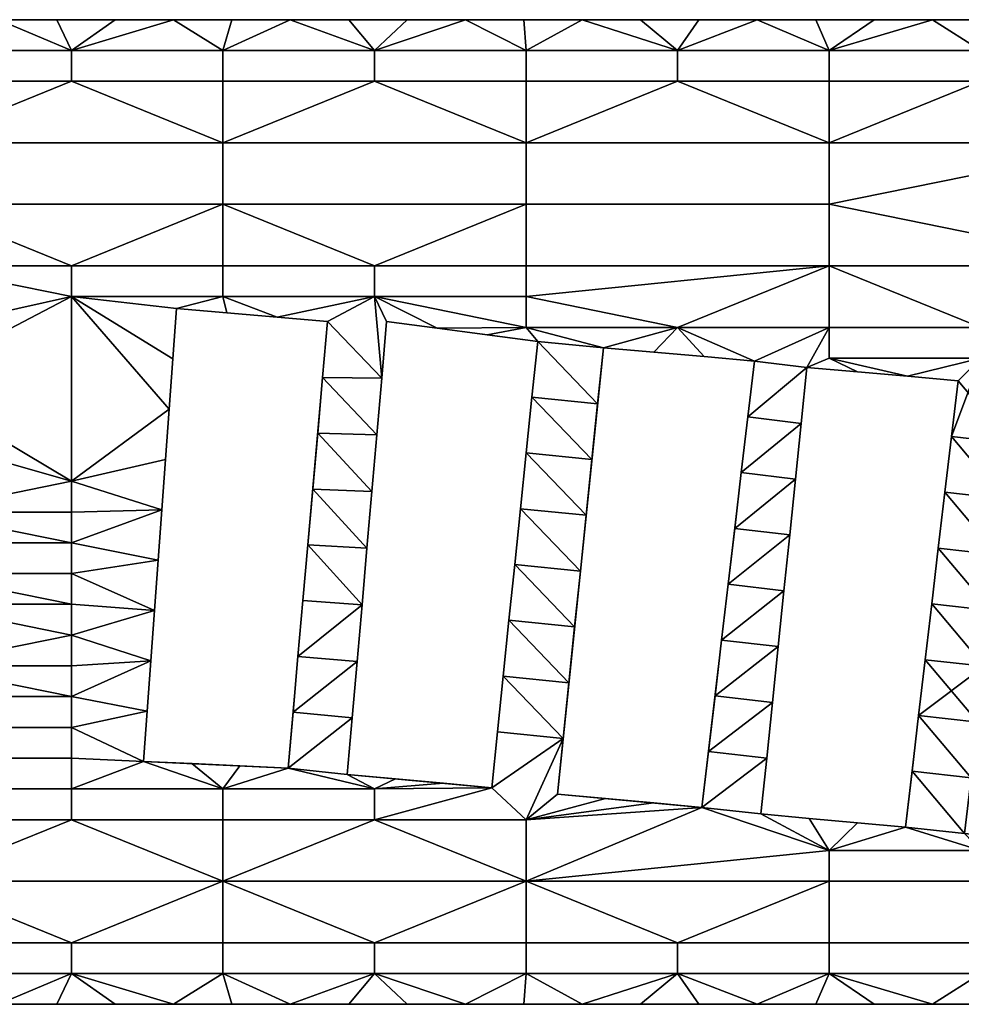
# Model space of a CAD drawing. Extents: x 0 to 1200, y 0 to 150.
# Tile 9 of 10: x 892 to 1036, y 0 to 150. Entities that reach past the tile are written whole.
import ezdxf

# ---------------------------------------------------------------- set-up
doc = ezdxf.new("R2010")
doc.units = 0
doc.header["$MEASUREMENT"] = 0
doc.layers.add('DEFAULT', color=7, linetype='Continuous')

msp = doc.modelspace()

# ---------------------------------------------------------------- linework, layer by layer
at = {"color": 7}
for p, q in [((0, 150), (1200, 150)), ((916, 106), (911, 37)), ((939, 104), (916, 106)), ((933, 36), (939, 104)), ((948, 104), (942, 35)), ((971, 101), (948, 104)), ((964, 33), (971, 101)), ((981, 100), (974, 32)), ((1004, 98), (981, 100)), ((996, 30), (1004, 98)), ((1012, 97), (1005, 29)), ((1035, 95), (1012, 97)), ((1027, 27), (1035, 95)), ((911, 37), (933, 36)), ((942, 35), (964, 33)), ((974, 32), (996, 30)), ((1005, 29), (1027, 27)), ((0, 0), (1200, 0))]:
    msp.add_line(p, q, dxfattribs=at)

# ---------------------------------------------------------------- meshes
at = {"layer": 'DEFAULT', "color": 7}
mesh = msp.add_polyface(dxfattribs=at)
corners = [(923.08, 131.25), (923.08, 121.88), (876.92, 121.88), (876.92, 131.25), (830.77, 121.88), (830.77, 131.25), (900, 112.5), (876.92, 112.5), (900, 145.31), (900, 140.62), (876.92, 140.62), (876.92, 145.31), (853.85, 140.62), (853.85, 145.31), (897.78, 150), (888.89, 150), (880, 150), (871.11, 150), (862.22, 150), (853.33, 150), (853, 111), (853.33, 150), (862.22, 150, 1.98), (862.22, 150), (871.11, 150, 1.98), (871.11, 150), (880, 150, 1.98), (880, 150), (888.89, 150, 1.98), (888.89, 150), (897.78, 150, 1.98), (897.78, 150), (906.67, 150, 1.98), (853.33, 150, 1.98), (923.08, 131.25, 1.98), (876.92, 131.25, 1.98), (876.92, 121.88, 1.98), (923.08, 121.88, 1.98), (830.77, 131.25, 1.98), (830.77, 121.88, 1.98), (876.92, 112.5, 1.98), (900, 112.5, 1.98), (900, 145.31, 1.98), (876.92, 145.31, 1.98), (876.92, 140.62, 1.98), (900, 140.62, 1.98), (853.85, 145.31, 1.98), (853.85, 140.62, 1.98), (897.78, 150, 1.98), (888.89, 150, 1.98), (880, 150, 1.98), (871.11, 150, 1.98), (862.22, 150, 1.98), (853.33, 150, 1.98), (853, 111, 1.98)]
mesh.append_faces([[corners[k] for k in face] for face in [(0, 1, 2, 3), (3, 2, 4, 5), (2, 6, 7), (1, 6, 2), (8, 9, 10, 11), (11, 10, 12, 13), (3, 12, 10), (5, 12, 3), (9, 3, 10), (3, 9, 0), (14, 8, 15), (15, 11, 16), (16, 11, 17), (17, 11, 18), (18, 13, 19), (2, 20, 4), (11, 15, 8), (13, 18, 11), (21, 22, 23), (23, 24, 25), (25, 26, 27), (27, 28, 29), (29, 30, 31), (32, 31, 30), (30, 29, 28), (28, 27, 26), (26, 25, 24), (24, 23, 22), (22, 21, 33), (34, 35, 36, 37), (35, 38, 39, 36), (36, 40, 41), (37, 36, 41), (42, 43, 44, 45), (43, 46, 47, 44), (35, 44, 47), (38, 35, 47), (45, 44, 35), (35, 34, 45), (48, 49, 42), (49, 50, 43), (50, 51, 43), (51, 52, 43), (52, 53, 46), (36, 39, 54), (43, 42, 49), (46, 43, 52)]], dxfattribs={"color": 7})
mesh = msp.add_polyface(dxfattribs=at)
corners = [(923.08, 112.5), (923.08, 107.81), (900, 107.81), (900, 112.5), (923.08, 121.88), (923.08, 145.31), (923.08, 140.62), (900, 140.62), (900, 145.31), (923.08, 131.25), (946.15, 112.5), (946.15, 107.81), (946.15, 140.62), (933.33, 150), (924.44, 150), (915.56, 150), (906.67, 150), (897.78, 150), (916, 106), (923.67, 105.33), (931.33, 104.67), (946.15, 145.31), (897.78, 150), (906.67, 150, 1.98), (906.67, 150), (915.56, 150, 1.98), (915.56, 150), (924.44, 150, 1.98), (924.44, 150), (933.33, 150, 1.98), (933.33, 150), (931.33, 104.67), (931.33, 104.67, 1.98), (923.67, 105.33), (916, 106, 1.98), (916, 106), (923.67, 105.33, 1.98), (939, 104, 1.98), (923.08, 112.5, 1.98), (900, 112.5, 1.98), (900, 107.81, 1.98), (923.08, 107.81, 1.98), (923.08, 121.88, 1.98), (923.08, 145.31, 1.98), (900, 145.31, 1.98), (900, 140.62, 1.98), (923.08, 140.62, 1.98), (923.08, 131.25, 1.98), (946.15, 112.5, 1.98), (946.15, 140.62, 1.98), (933.33, 150, 1.98), (924.44, 150, 1.98), (915.56, 150, 1.98), (906.67, 150, 1.98), (897.78, 150, 1.98), (915.44, 98.33, 1.98), (916, 106, 1.98), (923.67, 105.33, 1.98), (931.33, 104.67, 1.98), (946.15, 107.81, 1.98), (946.15, 145.31, 1.98)]
mesh.append_faces([[corners[k] for k in face] for face in [(0, 1, 2, 3), (3, 4, 0), (5, 6, 7, 8), (9, 7, 6), (10, 11, 1, 0), (4, 10, 0), (12, 9, 6), (13, 5, 14), (14, 5, 15), (15, 8, 16), (16, 8, 17), (18, 1, 19), (19, 1, 20), (1, 18, 2), (8, 15, 5), (11, 20, 1), (5, 13, 21), (22, 23, 24), (24, 25, 26), (26, 27, 28), (28, 29, 30), (29, 28, 27), (27, 26, 25), (25, 24, 23), (31, 32, 33), (33, 34, 35), (34, 33, 36), (36, 33, 32), (32, 31, 37), (38, 39, 40, 41), (39, 38, 42), (43, 44, 45, 46), (47, 46, 45), (42, 38, 48), (49, 46, 47), (50, 51, 43), (51, 52, 43), (52, 53, 44), (53, 54, 44), (55, 56, 40), (56, 57, 41), (57, 58, 41), (41, 40, 56), (44, 43, 52), (59, 41, 58), (43, 60, 50)]], dxfattribs={"color": 7})
mesh = msp.add_polyface(dxfattribs=at)
corners = [(969.23, 112.5), (969.23, 107.81), (946.15, 107.81), (946.15, 112.5), (969.23, 131.25), (969.23, 121.88), (923.08, 121.88), (923.08, 131.25), (946.15, 145.31), (946.15, 140.62), (923.08, 140.62), (923.08, 145.31), (969.23, 145.31), (969.23, 140.62), (977.78, 150), (968.89, 150), (960, 150), (951.11, 150), (942.22, 150), (933.33, 150), (948, 104), (955.67, 103), (931.33, 104.67), (939, 104), (969.23, 103.12), (933.33, 150), (942.22, 150, 1.98), (942.22, 150), (951.11, 150, 1.98), (951.11, 150), (960, 150, 1.98), (960, 150), (968.89, 150, 1.98), (968.89, 150), (977.78, 150, 1.98), (933.33, 150, 1.98), (939, 104), (939, 104, 1.98), (931.33, 104.67), (969.23, 112.5, 1.98), (946.15, 112.5, 1.98), (946.15, 107.81, 1.98), (969.23, 107.81, 1.98), (923.08, 112.5, 1.98), (923.08, 107.81, 1.98), (969.23, 131.25, 1.98), (923.08, 131.25, 1.98), (923.08, 121.88, 1.98), (969.23, 121.88, 1.98), (946.15, 145.31, 1.98), (923.08, 145.31, 1.98), (923.08, 140.62, 1.98), (946.15, 140.62, 1.98), (969.23, 145.31, 1.98), (969.23, 140.62, 1.98), (977.78, 150, 1.98), (968.89, 150, 1.98), (960, 150, 1.98), (951.11, 150, 1.98), (942.22, 150, 1.98), (933.33, 150, 1.98), (948, 104, 1.98), (955.67, 103, 1.98), (931.33, 104.67, 1.98), (939, 104, 1.98), (969.23, 103.12, 1.98)]
mesh.append_faces([[corners[k] for k in face] for face in [(0, 1, 2, 3), (4, 5, 6, 7), (3, 5, 0), (5, 3, 6), (8, 9, 10, 11), (12, 13, 9, 8), (4, 9, 13), (7, 9, 4), (14, 12, 15), (15, 12, 16), (16, 8, 17), (17, 8, 18), (18, 8, 19), (20, 2, 21), (22, 2, 23), (24, 2, 1), (8, 16, 12), (2, 24, 21), (25, 26, 27), (27, 28, 29), (29, 30, 31), (31, 32, 33), (34, 33, 32), (32, 31, 30), (30, 29, 28), (28, 27, 26), (26, 25, 35), (36, 37, 38), (39, 40, 41, 42), (40, 43, 44, 41), (45, 46, 47, 48), (40, 39, 48), (48, 47, 40), (49, 50, 51, 52), (53, 49, 52, 54), (45, 54, 52), (46, 45, 52), (55, 56, 53), (56, 57, 53), (57, 58, 49), (58, 59, 49), (59, 60, 49), (61, 62, 41), (63, 64, 41), (65, 42, 41), (49, 53, 57), (41, 62, 65)]], dxfattribs={"color": 7})
mesh = msp.add_polyface(dxfattribs=at)
corners = [(969.23, 107.81), (992.31, 103.12), (969.23, 103.12), (1015.38, 112.5), (969.23, 112.5), (1015.38, 131.25), (1015.38, 121.88), (969.23, 121.88), (969.23, 131.25), (992.31, 145.31), (992.31, 140.62), (969.23, 140.62), (969.23, 145.31), (1015.38, 145.31), (1015.38, 140.62), (1004.44, 150), (995.56, 150), (986.67, 150), (977.78, 150), (981, 100), (988.67, 99.33), (996.33, 98.67), (1004, 98), (1015.38, 103.12), (968.89, 150), (977.78, 150, 1.98), (977.78, 150), (986.67, 150, 1.98), (986.67, 150), (995.56, 150, 1.98), (995.56, 150), (1004.44, 150, 1.98), (1004.44, 150), (988.67, 99.33), (988.67, 99.33, 1.98), (981, 100), (981, 100, 1.98), (969.23, 107.81, 1.98), (969.23, 103.12, 1.98), (992.31, 103.12, 1.98), (1015.38, 112.5, 1.98), (969.23, 112.5, 1.98), (1015.38, 131.25, 1.98), (969.23, 131.25, 1.98), (969.23, 121.88, 1.98), (1015.38, 121.88, 1.98), (992.31, 145.31, 1.98), (969.23, 145.31, 1.98), (969.23, 140.62, 1.98), (992.31, 140.62, 1.98), (1015.38, 145.31, 1.98), (1015.38, 140.62, 1.98), (1004.44, 150, 1.98), (995.56, 150, 1.98), (986.67, 150, 1.98), (977.78, 150, 1.98), (981, 100, 1.98), (988.67, 99.33, 1.98), (996.33, 98.67, 1.98), (1004, 98, 1.98), (1015.38, 103.12, 1.98)]
mesh.append_faces([[corners[k] for k in face] for face in [(0, 1, 2), (3, 0, 4), (0, 3, 1), (5, 6, 7, 8), (6, 3, 4, 7), (9, 10, 11, 12), (13, 14, 10, 9), (10, 8, 11), (8, 10, 5), (15, 9, 16), (16, 9, 17), (17, 9, 18), (19, 1, 20), (20, 1, 21), (21, 1, 22), (1, 19, 2), (23, 22, 1), (12, 18, 9), (9, 15, 13), (24, 25, 26), (26, 27, 28), (28, 29, 30), (30, 31, 32), (31, 30, 29), (29, 28, 27), (27, 26, 25), (33, 34, 35), (35, 34, 36), (37, 38, 39), (40, 41, 37), (37, 39, 40), (42, 43, 44, 45), (45, 44, 41, 40), (46, 47, 48, 49), (50, 46, 49, 51), (49, 48, 43), (43, 42, 49), (52, 53, 46), (53, 54, 46), (54, 55, 46), (56, 57, 39), (57, 58, 39), (58, 59, 39), (39, 38, 56), (60, 39, 59), (47, 46, 55), (46, 50, 52)]], dxfattribs={"color": 7})
mesh = msp.add_polyface(dxfattribs=at)
corners = [(992.31, 103.12), (1015.38, 112.5), (1015.38, 103.12), (1015.38, 131.25), (992.31, 140.62), (1015.38, 140.62), (1038.46, 103.12), (1061.54, 112.5), (1038.46, 98.44), (1015.38, 98.44), (1061.54, 131.25), (1015.38, 121.88), (1038.46, 145.31), (1038.46, 140.62), (1015.38, 145.31), (1048.89, 150), (1040, 150), (1031.11, 150), (1022.22, 150), (1013.33, 150), (1004.44, 150), (1012, 97), (1061.54, 145.31), (1004, 98), (1004.44, 150), (1013.33, 150, 1.98), (1013.33, 150), (1022.22, 150, 1.98), (1022.22, 150), (1031.11, 150, 1.98), (1031.11, 150), (1040, 150, 1.98), (1040, 150), (1048.89, 150, 1.98), (1048.89, 150), (1004.44, 150, 1.98), (992.31, 103.12, 1.98), (1015.38, 103.12, 1.98), (1015.38, 112.5, 1.98), (1015.38, 131.25, 1.98), (1015.38, 140.62, 1.98), (992.31, 140.62, 1.98), (1038.46, 103.12, 1.98), (1061.54, 112.5, 1.98), (1015.38, 98.44, 1.98), (1038.46, 98.44, 1.98), (1061.54, 131.25, 1.98), (1015.38, 121.88, 1.98), (1038.46, 145.31, 1.98), (1015.38, 145.31, 1.98), (1038.46, 140.62, 1.98), (1048.89, 150, 1.98), (1040, 150, 1.98), (1031.11, 150, 1.98), (1022.22, 150, 1.98), (1013.33, 150, 1.98), (1004.44, 150, 1.98), (1012, 97, 1.98), (1004, 98, 1.98)]
mesh.append_faces([[corners[k] for k in face] for face in [(0, 1, 2), (3, 4, 5), (1, 6, 2), (7, 6, 1), (6, 8, 9, 2), (10, 11, 3), (11, 7, 1), (12, 13, 5, 14), (13, 3, 5), (3, 13, 10), (15, 12, 16), (16, 12, 17), (17, 14, 18), (18, 14, 19), (19, 14, 20), (9, 21, 2), (14, 17, 12), (12, 15, 22), (23, 2, 21), (24, 25, 26), (26, 27, 28), (28, 29, 30), (30, 31, 32), (32, 33, 34), (33, 32, 31), (31, 30, 29), (29, 28, 27), (27, 26, 25), (25, 24, 35), (36, 37, 38), (39, 40, 41), (38, 37, 42), (43, 38, 42), (42, 37, 44, 45), (46, 39, 47), (47, 38, 43), (48, 49, 40, 50), (50, 40, 39), (39, 46, 50), (51, 52, 48), (52, 53, 48), (53, 54, 49), (54, 55, 49), (55, 56, 49), (44, 37, 57), (49, 48, 53), (58, 57, 37)]], dxfattribs={"color": 7})
mesh = msp.add_polyface(dxfattribs=at)
corners = [(1107.69, 112.5), (1107.69, 103.12), (1061.54, 103.12), (1061.54, 112.5), (1038.46, 103.12), (1061.54, 98.44), (1038.46, 98.44), (1084.62, 93.75), (1107.69, 121.88), (1015.38, 121.88), (1061.54, 131.25), (1107.69, 131.25), (1084.62, 145.31), (1084.62, 140.62), (1061.54, 140.62), (1061.54, 145.31), (1038.46, 140.62), (1038.46, 145.31), (1093.33, 150), (1084.44, 150), (1075.56, 150), (1066.67, 150), (1057.78, 150), (1048.89, 150), (1048.89, 150), (1057.78, 150, 1.98), (1057.78, 150), (1066.67, 150, 1.98), (1066.67, 150), (1075.56, 150, 1.98), (1075.56, 150), (1084.44, 150, 1.98), (1084.44, 150), (1093.33, 150, 1.98), (1093.33, 150), (1048.89, 150, 1.98), (1107.69, 112.5, 1.98), (1061.54, 112.5, 1.98), (1061.54, 103.12, 1.98), (1107.69, 103.12, 1.98), (1038.46, 103.12, 1.98), (1038.46, 98.44, 1.98), (1061.54, 98.44, 1.98), (1084.62, 93.75, 1.98), (1107.69, 121.88, 1.98), (1061.54, 131.25, 1.98), (1015.38, 121.88, 1.98), (1084.62, 145.31, 1.98), (1061.54, 145.31, 1.98), (1061.54, 140.62, 1.98), (1084.62, 140.62, 1.98), (1038.46, 145.31, 1.98), (1038.46, 140.62, 1.98), (1107.69, 131.25, 1.98), (1093.33, 150, 1.98), (1084.44, 150, 1.98), (1075.56, 150, 1.98), (1066.67, 150, 1.98), (1057.78, 150, 1.98), (1048.89, 150, 1.98)]
mesh.append_faces([[corners[k] for k in face] for face in [(0, 1, 2, 3), (4, 3, 2), (2, 5, 6, 4), (1, 5, 2), (5, 1, 7), (8, 3, 9, 10), (8, 10, 11), (3, 8, 0), (12, 13, 14, 15), (15, 14, 16, 17), (10, 16, 14), (13, 10, 14), (10, 13, 11), (18, 12, 19), (19, 12, 20), (20, 15, 21), (21, 15, 22), (22, 15, 23), (15, 20, 12), (24, 25, 26), (26, 27, 28), (28, 29, 30), (30, 31, 32), (32, 33, 34), (33, 32, 31), (31, 30, 29), (29, 28, 27), (27, 26, 25), (25, 24, 35), (36, 37, 38, 39), (40, 38, 37), (38, 40, 41, 42), (39, 38, 42), (42, 43, 39), (44, 45, 46, 37), (47, 48, 49, 50), (48, 51, 52, 49), (45, 49, 52), (50, 49, 45), (45, 53, 50), (54, 55, 47), (55, 56, 47), (56, 57, 48), (57, 58, 48), (58, 59, 48), (48, 47, 56), (51, 48, 59)]], dxfattribs={"color": 7})
mesh = msp.add_polyface(dxfattribs=at)
corners = [(876.92, 75), (900, 79.69), (900, 75), (876, 110), (876.92, 112.5), (875.44, 102.33), (900, 107.81), (874.89, 94.67), (874.33, 87), (873.78, 79.33), (873.22, 71.67), (853, 111), (876.92, 121.88), (860.67, 110.67), (868.33, 110.33), (900, 112.5), (853, 111), (852.56, 103.33, 1.98), (852.56, 103.33), (852.11, 95.67, 1.98), (853, 111, 1.98), (876, 110), (876, 110, 1.98), (868.33, 110.33), (868.33, 110.33, 1.98), (860.67, 110.67), (860.67, 110.67, 1.98), (853, 111), (853, 111, 1.98), (873.22, 71.67), (873.22, 71.67, 1.98), (873.78, 79.33), (873.78, 79.33, 1.98), (874.33, 87), (874.33, 87, 1.98), (874.89, 94.67), (874.89, 94.67, 1.98), (875.44, 102.33), (875.44, 102.33, 1.98), (876, 110), (876, 110, 1.98), (876.92, 75, 1.98), (900, 75, 1.98), (900, 79.69, 1.98), (853, 111, 1.98), (860.67, 110.67, 1.98), (876.92, 121.88, 1.98), (868.33, 110.33, 1.98), (876.92, 112.5, 1.98), (876, 110, 1.98), (875.44, 102.33, 1.98), (874.89, 94.67, 1.98), (900, 107.81, 1.98), (874.33, 87, 1.98), (873.78, 79.33, 1.98), (873.22, 71.67, 1.98), (900, 112.5, 1.98)]
mesh.append_faces([[corners[k] for k in face] for face in [(0, 1, 2), (3, 4, 5), (5, 6, 7), (7, 1, 8), (8, 0, 9), (9, 0, 10), (11, 12, 13), (13, 4, 14), (14, 4, 3), (0, 8, 1), (6, 4, 15), (4, 13, 12), (4, 6, 5), (6, 1, 7), (16, 17, 18), (19, 18, 17), (17, 16, 20), (21, 22, 23), (23, 24, 25), (25, 26, 27), (27, 26, 28), (26, 25, 24), (24, 23, 22), (29, 30, 31), (31, 32, 33), (33, 34, 35), (35, 36, 37), (37, 38, 39), (39, 38, 40), (38, 37, 36), (36, 35, 34), (34, 33, 32), (32, 31, 30), (41, 42, 43), (44, 45, 46), (45, 47, 48), (47, 49, 48), (49, 50, 48), (50, 51, 52), (51, 53, 43), (53, 54, 41), (54, 55, 41), (41, 43, 53), (52, 56, 48), (48, 46, 45), (48, 50, 52), (52, 51, 43)]], dxfattribs={"color": 7})
mesh = msp.add_polyface(dxfattribs=at)
corners = [(944.25, 60.88), (936, 70), (945, 69.5), (939, 104), (947.25, 95.38), (938.25, 95.5), (946.5, 86.75), (937.5, 87), (945.75, 78.12), (936.75, 78.5), (913.22, 67.67), (900, 70.31), (913.78, 75.33), (900, 79.69), (914.33, 83), (914.89, 90.67), (900, 107.81), (915.44, 98.33), (916, 106), (900, 65.62), (900, 75), (916, 106), (915.44, 98.33, 1.98), (915.44, 98.33), (914.89, 90.67, 1.98), (914.89, 90.67), (914.33, 83), (914.33, 83, 1.98), (913.78, 75.33), (913.22, 67.67, 1.98), (913.22, 67.67), (913.78, 75.33, 1.98), (916, 106, 1.98), (935.25, 61.5), (936, 70, 1.98), (936, 70), (936.75, 78.5, 1.98), (936.75, 78.5), (937.5, 87, 1.98), (937.5, 87), (938.25, 95.5, 1.98), (938.25, 95.5), (939, 104, 1.98), (939, 104), (944.25, 60.88, 1.98), (945, 69.5, 1.98), (936, 70, 1.98), (913.22, 67.67, 1.98), (913.78, 75.33, 1.98), (900, 70.31, 1.98), (914.33, 83, 1.98), (900, 79.69, 1.98), (914.89, 90.67, 1.98), (915.44, 98.33, 1.98), (900, 107.81, 1.98), (939, 104, 1.98), (938.25, 95.5, 1.98), (947.25, 95.38, 1.98), (937.5, 87, 1.98), (946.5, 86.75, 1.98), (936.75, 78.5, 1.98), (945.75, 78.12, 1.98), (900, 65.62, 1.98), (900, 75, 1.98)]
mesh.append_faces([[corners[k] for k in face] for face in [(0, 1, 2), (3, 4, 5), (5, 6, 7), (7, 8, 9), (9, 2, 1), (10, 11, 12), (12, 13, 14), (14, 13, 15), (15, 16, 17), (17, 16, 18), (11, 10, 19), (13, 12, 20), (11, 20, 12), (13, 16, 15), (21, 22, 23), (23, 24, 25), (25, 24, 26), (26, 27, 28), (28, 29, 30), (29, 28, 31), (31, 28, 27), (27, 26, 24), (24, 23, 22), (22, 21, 32), (33, 34, 35), (35, 36, 37), (37, 38, 39), (39, 40, 41), (41, 42, 43), (42, 41, 40), (40, 39, 38), (38, 37, 36), (36, 35, 34), (44, 45, 46), (47, 48, 49), (48, 50, 51), (50, 52, 51), (52, 53, 54), (55, 56, 57), (56, 58, 59), (58, 60, 61), (60, 46, 45), (49, 62, 47), (51, 63, 48), (49, 48, 63), (51, 52, 54)]], dxfattribs={"color": 7})
mesh = msp.add_polyface(dxfattribs=at)
corners = [(977.5, 66), (968.38, 75.5), (978.38, 74.5), (971, 101), (980.12, 91.5), (970.12, 92.5), (979.25, 83), (969.25, 84), (967.5, 67), (955.67, 103), (969.23, 103.12), (963.33, 102), (945, 69.5), (936.75, 78.5), (945.75, 78.12), (937.5, 87), (946.5, 86.75), (938.25, 95.5), (947.25, 95.38), (946.15, 107.81), (948, 104), (981, 100), (939, 104), (948, 104), (948, 104, 1.98), (947.25, 95.38), (947.25, 95.38, 1.98), (946.5, 86.75), (945.75, 78.12, 1.98), (945.75, 78.12), (945, 69.5, 1.98), (945, 69.5), (946.5, 86.75, 1.98), (971, 101), (971, 101, 1.98), (963.33, 102), (963.33, 102, 1.98), (955.67, 103), (955.67, 103, 1.98), (948, 104), (948, 104, 1.98), (967.5, 67), (968.38, 75.5, 1.98), (968.38, 75.5), (969.25, 84, 1.98), (969.25, 84), (970.12, 92.5, 1.98), (970.12, 92.5), (971, 101, 1.98), (971, 101), (967.5, 67, 1.98), (945, 69.5, 1.98), (945.75, 78.12, 1.98), (936.75, 78.5, 1.98), (946.5, 86.75, 1.98), (937.5, 87, 1.98), (947.25, 95.38, 1.98), (938.25, 95.5, 1.98), (948, 104, 1.98), (946.15, 107.81, 1.98), (955.67, 103, 1.98), (963.33, 102, 1.98), (969.23, 103.12, 1.98), (971, 101, 1.98), (970.12, 92.5, 1.98), (980.12, 91.5, 1.98), (969.25, 84, 1.98), (979.25, 83, 1.98), (968.38, 75.5, 1.98), (978.38, 74.5, 1.98), (967.5, 67, 1.98), (977.5, 66, 1.98), (981, 100, 1.98), (939, 104, 1.98)]
mesh.append_faces([[corners[k] for k in face] for face in [(0, 1, 2), (3, 4, 5), (5, 6, 7), (7, 2, 1), (1, 0, 8), (9, 10, 11), (11, 10, 3), (12, 13, 14), (14, 15, 16), (16, 17, 18), (18, 19, 20), (3, 10, 21), (18, 22, 19), (23, 24, 25), (25, 26, 27), (27, 28, 29), (29, 30, 31), (30, 29, 28), (28, 27, 32), (32, 27, 26), (26, 25, 24), (33, 34, 35), (35, 36, 37), (37, 38, 39), (39, 38, 40), (38, 37, 36), (36, 35, 34), (41, 42, 43), (43, 44, 45), (45, 46, 47), (47, 48, 49), (48, 47, 46), (46, 45, 44), (44, 43, 42), (42, 41, 50), (51, 52, 53), (52, 54, 55), (54, 56, 57), (56, 58, 59), (60, 61, 62), (61, 63, 62), (63, 64, 65), (64, 66, 67), (66, 68, 69), (68, 70, 71), (63, 72, 62), (56, 59, 73)]], dxfattribs={"color": 7})
mesh = msp.add_polyface(dxfattribs=at)
corners = [(1009.38, 71.5), (1001, 72.5), (1010.25, 80), (1002, 81), (1011.12, 88.5), (1003, 89.5), (1012, 97), (1004, 98), (1000, 64), (978.38, 74.5), (969.25, 84), (979.25, 83), (970.12, 92.5), (980.12, 91.5), (971, 101), (981, 100), (1011.12, 88.5), (1011.12, 88.5, 1.98), (1010.25, 80), (1010.25, 80, 1.98), (1009.38, 71.5), (1009.38, 71.5, 1.98), (1008.5, 63), (981, 100), (981, 100, 1.98), (980.12, 91.5), (980.12, 91.5, 1.98), (979.25, 83), (979.25, 83, 1.98), (978.38, 74.5), (978.38, 74.5, 1.98), (977.5, 66), (977.5, 66, 1.98), (1004, 98), (1004, 98, 1.98), (996.33, 98.67), (996.33, 98.67, 1.98), (988.67, 99.33), (988.67, 99.33, 1.98), (1000, 64), (1001, 72.5, 1.98), (1001, 72.5), (1002, 81, 1.98), (1002, 81), (1003, 89.5, 1.98), (1003, 89.5), (1004, 98, 1.98), (1004, 98), (1000, 64, 1.98), (1009.38, 71.5, 1.98), (1010.25, 80, 1.98), (1001, 72.5, 1.98), (1011.12, 88.5, 1.98), (1002, 81, 1.98), (1012, 97, 1.98), (1003, 89.5, 1.98), (977.5, 66, 1.98), (978.38, 74.5, 1.98), (968.38, 75.5, 1.98), (979.25, 83, 1.98), (969.25, 84, 1.98), (980.12, 91.5, 1.98), (970.12, 92.5, 1.98), (981, 100, 1.98), (971, 101, 1.98), (1004, 98, 1.98), (1000, 64, 1.98)]
mesh.append_faces([[corners[k] for k in face] for face in [(0, 1, 2), (2, 3, 4), (4, 5, 6), (7, 6, 5), (5, 4, 3), (3, 2, 1), (1, 0, 8), (9, 10, 11), (11, 12, 13), (13, 14, 15), (16, 17, 18), (18, 19, 20), (20, 21, 22), (21, 20, 19), (19, 18, 17), (23, 24, 25), (25, 26, 27), (27, 28, 29), (29, 30, 31), (32, 31, 30), (30, 29, 28), (28, 27, 26), (26, 25, 24), (33, 34, 35), (35, 36, 37), (38, 37, 36), (36, 35, 34), (39, 40, 41), (41, 42, 43), (43, 44, 45), (45, 46, 47), (46, 45, 44), (44, 43, 42), (42, 41, 40), (40, 39, 48), (49, 50, 51), (50, 52, 53), (52, 54, 55), (56, 57, 58), (57, 59, 60), (59, 61, 62), (61, 63, 64), (65, 55, 54), (55, 53, 52), (53, 51, 50), (51, 66, 49)]], dxfattribs={"color": 7})
mesh = msp.add_polyface(dxfattribs=at)
corners = [(1044, 94), (1038.46, 98.44), (1051.67, 93), (1041, 68.5), (1033, 78), (1042, 77), (1034, 86.5), (1043, 85.5), (1035, 95), (1032, 69.5), (1012, 97), (1015.38, 98.44), (1019.67, 96.33), (1027.33, 95.67), (1012, 97), (1011.12, 88.5, 1.98), (1011.12, 88.5), (1012, 97, 1.98), (1035, 95), (1027.33, 95.67, 1.98), (1027.33, 95.67), (1019.67, 96.33), (1019.67, 96.33, 1.98), (1012, 97), (1012, 97, 1.98), (1035, 95, 1.98), (1031, 61), (1032, 69.5, 1.98), (1032, 69.5), (1033, 78, 1.98), (1033, 78), (1034, 86.5, 1.98), (1034, 86.5), (1035, 95, 1.98), (1035, 95), (1044, 94), (1044, 94, 1.98), (1043, 85.5), (1043, 85.5, 1.98), (1042, 77), (1042, 77, 1.98), (1041, 68.5), (1041, 68.5, 1.98), (1051.67, 93), (1051.67, 93, 1.98), (1044, 94), (1044, 94, 1.98), (1012, 97, 1.98), (1019.67, 96.33, 1.98), (1015.38, 98.44, 1.98), (1027.33, 95.67, 1.98), (1035, 95, 1.98), (1038.46, 98.44, 1.98), (1034, 86.5, 1.98), (1033, 78, 1.98), (1042, 77, 1.98), (1032, 69.5, 1.98), (1041, 68.5, 1.98), (1043, 85.5, 1.98), (1044, 94, 1.98), (1051.67, 93, 1.98)]
mesh.append_faces([[corners[k] for k in face] for face in [(0, 1, 2), (3, 4, 5), (5, 6, 7), (7, 1, 0), (8, 7, 6), (6, 5, 4), (4, 3, 9), (10, 11, 12), (12, 11, 13), (13, 1, 8), (1, 13, 11), (7, 8, 1), (14, 15, 16), (15, 14, 17), (18, 19, 20), (20, 19, 21), (21, 22, 23), (23, 22, 24), (22, 21, 19), (19, 18, 25), (26, 27, 28), (28, 29, 30), (30, 31, 32), (32, 33, 34), (33, 32, 31), (31, 30, 29), (29, 28, 27), (35, 36, 37), (37, 38, 39), (39, 40, 41), (42, 41, 40), (40, 39, 38), (38, 37, 36), (43, 44, 45), (45, 44, 46), (47, 48, 49), (48, 50, 49), (50, 51, 52), (51, 53, 52), (53, 54, 55), (54, 56, 57), (57, 55, 54), (55, 58, 53), (58, 59, 52), (59, 60, 52), (52, 49, 50), (52, 53, 58)]], dxfattribs={"color": 7})
mesh = msp.add_polyface(dxfattribs=at)
corners = [(876.92, 51.56), (900, 56.25), (900, 51.56), (900, 46.88), (900, 42.19), (876.92, 42.19), (876.92, 46.88), (900, 70.31), (900, 65.62), (876.92, 65.62), (876.92, 70.31), (876.92, 60.94), (900, 60.94), (873.22, 71.67), (872.67, 64), (872.11, 56.33), (871.56, 48.67), (871, 41), (876.92, 75), (900, 75), (871.56, 48.67), (871.56, 48.67, 1.98), (872.11, 56.33), (872.11, 56.33, 1.98), (872.67, 64), (872.67, 64, 1.98), (873.22, 71.67), (873.22, 71.67, 1.98), (871, 41, 1.98), (876.92, 51.56, 1.98), (900, 51.56, 1.98), (900, 56.25, 1.98), (900, 46.88, 1.98), (876.92, 46.88, 1.98), (876.92, 42.19, 1.98), (900, 42.19, 1.98), (900, 70.31, 1.98), (876.92, 70.31, 1.98), (876.92, 65.62, 1.98), (900, 65.62, 1.98), (900, 60.94, 1.98), (876.92, 60.94, 1.98), (873.22, 71.67, 1.98), (872.67, 64, 1.98), (872.11, 56.33, 1.98), (871.56, 48.67, 1.98), (871, 41, 1.98), (876.92, 75, 1.98), (900, 75, 1.98)]
mesh.append_faces([[corners[k] for k in face] for face in [(0, 1, 2), (3, 4, 5, 6), (7, 8, 9, 10), (1, 11, 12), (13, 9, 14), (14, 11, 15), (15, 0, 16), (16, 6, 17), (2, 3, 0), (0, 11, 1), (6, 0, 3), (10, 18, 7), (9, 13, 10), (8, 12, 9), (11, 9, 12), (19, 7, 18), (18, 10, 13), (9, 11, 14), (11, 0, 15), (0, 6, 16), (20, 21, 22), (22, 23, 24), (24, 25, 26), (27, 26, 25), (25, 24, 23), (23, 22, 21), (21, 20, 28), (29, 30, 31), (32, 33, 34, 35), (36, 37, 38, 39), (31, 40, 41), (42, 43, 38), (43, 44, 41), (44, 45, 29), (45, 46, 33), (30, 29, 32), (29, 31, 41), (33, 32, 29), (37, 36, 47), (38, 37, 42), (39, 38, 40), (41, 40, 38), (48, 47, 36), (47, 42, 37), (38, 43, 41), (41, 44, 29), (29, 45, 33)]], dxfattribs={"color": 7})
mesh = msp.add_polyface(dxfattribs=at)
corners = [(1005, 29), (996, 30), (1005.88, 37.5), (997, 38.5), (1006.75, 46), (998, 47), (1007.62, 54.5), (999, 55.5), (1008.5, 63), (1000, 64), (1009.38, 71.5), (981.33, 31.33), (969.23, 28.12), (974, 32), (1008.5, 63), (1007.62, 54.5, 1.98), (1007.62, 54.5), (1006.75, 46, 1.98), (1006.75, 46), (1005.88, 37.5, 1.98), (1005.88, 37.5), (1005, 29, 1.98), (1005, 29), (1008.5, 63, 1.98), (1009.38, 71.5, 1.98), (977.5, 66), (976.62, 57.5, 1.98), (976.62, 57.5), (975.75, 49, 1.98), (975.75, 49), (974.88, 40.5, 1.98), (974.88, 40.5), (977.5, 66, 1.98), (996, 30), (996, 30, 1.98), (997, 38.5), (997, 38.5, 1.98), (998, 47), (999, 55.5, 1.98), (999, 55.5), (1000, 64, 1.98), (1000, 64), (998, 47, 1.98), (974, 32), (981.33, 31.33, 1.98), (981.33, 31.33), (988.67, 30.67, 1.98), (988.67, 30.67), (974, 32, 1.98), (1005, 29, 1.98), (1005.88, 37.5, 1.98), (996, 30, 1.98), (1006.75, 46, 1.98), (997, 38.5, 1.98), (1007.62, 54.5, 1.98), (998, 47, 1.98), (1008.5, 63, 1.98), (999, 55.5, 1.98), (1009.38, 71.5, 1.98), (1000, 64, 1.98), (981.33, 31.33, 1.98), (974, 32, 1.98), (969.23, 28.12, 1.98)]
mesh.append_faces([[corners[k] for k in face] for face in [(0, 1, 2), (2, 3, 4), (4, 5, 6), (6, 7, 8), (8, 9, 10), (11, 12, 13), (9, 8, 7), (7, 6, 5), (5, 4, 3), (3, 2, 1), (14, 15, 16), (16, 17, 18), (18, 19, 20), (20, 21, 22), (21, 20, 19), (19, 18, 17), (17, 16, 15), (15, 14, 23), (23, 14, 24), (25, 26, 27), (27, 28, 29), (29, 30, 31), (30, 29, 28), (28, 27, 26), (26, 25, 32), (33, 34, 35), (35, 36, 37), (37, 38, 39), (39, 40, 41), (40, 39, 38), (38, 37, 42), (42, 37, 36), (36, 35, 34), (43, 44, 45), (45, 46, 47), (48, 44, 43), (46, 45, 44), (49, 50, 51), (50, 52, 53), (52, 54, 55), (54, 56, 57), (56, 58, 59), (59, 57, 56), (57, 55, 54), (55, 53, 52), (53, 51, 50), (60, 61, 62)]], dxfattribs={"color": 7})
mesh = msp.add_polyface(dxfattribs=at)
corners = [(935.25, 61.5), (944.25, 60.88), (934.5, 53), (943.5, 52.25), (933.75, 44.5), (942.75, 43.62), (933, 36), (911, 37), (900, 42.19), (911.56, 44.67), (900, 46.88), (912.11, 52.33), (900, 56.25), (912.67, 60), (900, 65.62), (913.22, 67.67), (900, 51.56), (900, 37.5), (900, 60.94), (913.22, 67.67), (912.67, 60, 1.98), (912.67, 60), (912.11, 52.33, 1.98), (912.11, 52.33), (911.56, 44.67), (911.56, 44.67, 1.98), (911, 37), (911, 37, 1.98), (913.22, 67.67, 1.98), (933, 36), (933.75, 44.5, 1.98), (933.75, 44.5), (934.5, 53, 1.98), (934.5, 53), (935.25, 61.5, 1.98), (935.25, 61.5), (936, 70, 1.98), (933, 36, 1.98), (911, 37), (918.33, 36.67, 1.98), (918.33, 36.67), (925.67, 36.33, 1.98), (925.67, 36.33), (933, 36, 1.98), (933, 36), (911, 37, 1.98), (911, 37, 1.98), (911.56, 44.67, 1.98), (900, 42.19, 1.98), (912.11, 52.33, 1.98), (900, 46.88, 1.98), (912.67, 60, 1.98), (900, 56.25, 1.98), (913.22, 67.67, 1.98), (900, 65.62, 1.98), (934.5, 53, 1.98), (933.75, 44.5, 1.98), (943.5, 52.25, 1.98), (933, 36, 1.98), (942.75, 43.62, 1.98), (900, 37.5, 1.98), (900, 32.81, 1.98), (900, 51.56, 1.98), (900, 60.94, 1.98)]
mesh.append_faces([[corners[k] for k in face] for face in [(0, 1, 2), (2, 3, 4), (4, 5, 6), (7, 8, 9), (9, 10, 11), (11, 12, 13), (13, 14, 15), (12, 11, 16), (10, 9, 8), (8, 7, 17), (18, 13, 12), (10, 16, 11), (13, 18, 14), (19, 20, 21), (21, 22, 23), (23, 22, 24), (24, 25, 26), (26, 25, 27), (25, 24, 22), (22, 21, 20), (20, 19, 28), (29, 30, 31), (31, 32, 33), (33, 34, 35), (36, 35, 34), (34, 33, 32), (32, 31, 30), (30, 29, 37), (38, 39, 40), (40, 41, 42), (42, 43, 44), (45, 39, 38), (43, 42, 41), (41, 40, 39), (46, 47, 48), (47, 49, 50), (49, 51, 52), (51, 53, 54), (55, 56, 57), (56, 58, 59), (60, 61, 46), (52, 62, 49), (50, 48, 47), (48, 60, 46), (63, 52, 51), (50, 49, 62), (51, 54, 63)]], dxfattribs={"color": 7})
mesh = msp.add_polyface(dxfattribs=at)
corners = [(974.88, 40.5), (965.75, 50), (975.75, 49), (966.62, 58.5), (976.62, 57.5), (967.5, 67), (977.5, 66), (964.88, 41.5), (964, 33), (942, 35), (933, 36), (942.75, 43.62), (933.75, 44.5), (943.5, 52.25), (934.5, 53), (944.25, 60.88), (936, 70), (935.25, 61.5), (946.15, 32.81), (974.88, 40.5), (974, 32, 1.98), (974, 32), (974.88, 40.5, 1.98), (945, 69.5), (944.25, 60.88, 1.98), (944.25, 60.88), (943.5, 52.25, 1.98), (943.5, 52.25), (942.75, 43.62, 1.98), (942.75, 43.62), (942, 35, 1.98), (942, 35), (945, 69.5, 1.98), (964, 33), (964, 33, 1.98), (964.88, 41.5), (964.88, 41.5, 1.98), (965.75, 50), (965.75, 50, 1.98), (966.62, 58.5), (967.5, 67, 1.98), (967.5, 67), (966.62, 58.5, 1.98), (942, 35), (949.33, 34.33, 1.98), (949.33, 34.33), (942, 35, 1.98), (956.67, 33.67, 1.98), (974.88, 40.5, 1.98), (975.75, 49, 1.98), (965.75, 50, 1.98), (976.62, 57.5, 1.98), (966.62, 58.5, 1.98), (977.5, 66, 1.98), (967.5, 67, 1.98), (942, 35, 1.98), (942.75, 43.62, 1.98), (933, 36, 1.98), (943.5, 52.25, 1.98), (933.75, 44.5, 1.98), (944.25, 60.88, 1.98), (934.5, 53, 1.98), (964.88, 41.5, 1.98), (964, 33, 1.98), (949.33, 34.33, 1.98), (946.15, 32.81, 1.98), (936, 70, 1.98), (935.25, 61.5, 1.98)]
mesh.append_faces([[corners[k] for k in face] for face in [(0, 1, 2), (2, 3, 4), (4, 5, 6), (5, 4, 3), (3, 2, 1), (1, 0, 7), (7, 0, 8), (9, 10, 11), (11, 12, 13), (13, 14, 15), (16, 15, 17), (18, 10, 9), (19, 20, 21), (20, 19, 22), (23, 24, 25), (25, 26, 27), (27, 28, 29), (29, 30, 31), (30, 29, 28), (28, 27, 26), (26, 25, 24), (24, 23, 32), (33, 34, 35), (35, 36, 37), (37, 38, 39), (39, 40, 41), (40, 39, 42), (42, 39, 38), (38, 37, 36), (36, 35, 34), (43, 44, 45), (46, 44, 43), (47, 45, 44), (48, 49, 50), (49, 51, 52), (51, 53, 54), (55, 56, 57), (56, 58, 59), (58, 60, 61), (54, 52, 51), (52, 50, 49), (50, 62, 48), (62, 63, 48), (64, 55, 65), (66, 67, 60), (67, 61, 60), (55, 57, 65)]], dxfattribs={"color": 7})
mesh = msp.add_polyface(dxfattribs=at)
corners = [(1036, 26), (1028, 35.5), (1037, 34.5), (1029, 44), (1038, 43), (1039, 51.5), (1031, 61), (1040, 60), (1032, 69.5), (1041, 68.5), (1019.67, 27.67), (1015.38, 23.44), (1012.33, 28.33), (1030, 52.5), (1027, 27), (1027, 27), (1027, 27, 1.98), (1028, 35.5), (1028, 35.5, 1.98), (1029, 44), (1030, 52.5, 1.98), (1030, 52.5), (1031, 61, 1.98), (1031, 61), (1032, 69.5, 1.98), (1029, 44, 1.98), (1012.33, 28.33), (1019.67, 27.67, 1.98), (1019.67, 27.67), (1027, 27, 1.98), (1027, 27), (1012.33, 28.33, 1.98), (1041, 68.5), (1041, 68.5, 1.98), (1040, 60), (1040, 60, 1.98), (1039, 51.5), (1039, 51.5, 1.98), (1038, 43), (1037, 34.5, 1.98), (1037, 34.5), (1036, 26, 1.98), (1036, 26), (1038, 43, 1.98), (1032, 69.5, 1.98), (1031, 61, 1.98), (1040, 60, 1.98), (1030, 52.5, 1.98), (1039, 51.5, 1.98), (1029, 44, 1.98), (1038, 43, 1.98), (1028, 35.5, 1.98), (1037, 34.5, 1.98), (1027, 27, 1.98), (1036, 26, 1.98), (1019.67, 27.67, 1.98), (1015.38, 23.44, 1.98), (1012.33, 28.33, 1.98), (1005, 29, 1.98), (1041, 68.5, 1.98)]
mesh.append_faces([[corners[k] for k in face] for face in [(0, 1, 2), (2, 3, 4), (4, 3, 5), (5, 6, 7), (7, 8, 9), (10, 11, 12), (8, 7, 6), (6, 5, 13), (13, 5, 3), (3, 2, 1), (1, 0, 14), (15, 16, 17), (17, 18, 19), (19, 20, 21), (21, 22, 23), (24, 23, 22), (22, 21, 20), (20, 19, 25), (25, 19, 18), (18, 17, 16), (26, 27, 28), (28, 29, 30), (29, 28, 27), (27, 26, 31), (32, 33, 34), (34, 35, 36), (36, 37, 38), (38, 39, 40), (40, 41, 42), (41, 40, 39), (39, 38, 43), (43, 38, 37), (37, 36, 35), (35, 34, 33), (44, 45, 46), (45, 47, 48), (47, 49, 50), (49, 51, 52), (51, 53, 54), (53, 55, 56), (55, 57, 56), (57, 58, 56), (54, 52, 51), (52, 50, 49), (50, 48, 47), (48, 46, 45), (46, 59, 44)]], dxfattribs={"color": 7})
mesh = msp.add_polyface(dxfattribs=at)
corners = [(876.92, 18.75), (900, 9.38), (876.92, 9.38), (923.08, 18.75), (853.85, 9.38), (900, 4.69), (876.92, 4.69), (900, 37.5), (900, 32.81), (876.92, 32.81), (876.92, 37.5), (900, 28.12), (876.92, 28.12), (853.85, 37.5), (900, 42.19), (876.92, 42.19), (862.22, 0), (871.11, 0), (880, 0), (888.89, 0), (897.78, 0), (906.67, 0), (871, 41), (863.67, 41.33), (876.92, 46.88), (906.67, 0), (897.78, 0, 1.98), (897.78, 0), (888.89, 0), (888.89, 0, 1.98), (880, 0), (880, 0, 1.98), (871.11, 0), (871.11, 0, 1.98), (862.22, 0), (871, 41), (871, 41, 1.98), (871.56, 48.67), (863.67, 41.33), (871, 41, 1.98), (871, 41), (876.92, 18.75, 1.98), (876.92, 9.38, 1.98), (900, 9.38, 1.98), (923.08, 18.75, 1.98), (853.85, 9.38, 1.98), (876.92, 4.69, 1.98), (900, 4.69, 1.98), (900, 37.5, 1.98), (876.92, 37.5, 1.98), (876.92, 32.81, 1.98), (900, 32.81, 1.98), (876.92, 28.12, 1.98), (900, 28.12, 1.98), (853.85, 37.5, 1.98), (900, 42.19, 1.98), (876.92, 42.19, 1.98), (862.22, 0, 1.98), (871.11, 0, 1.98), (880, 0, 1.98), (888.89, 0, 1.98), (897.78, 0, 1.98), (871, 41, 1.98), (863.67, 41.33, 1.98), (876.92, 46.88, 1.98)]
mesh.append_faces([[corners[k] for k in face] for face in [(0, 1, 2), (3, 1, 0), (4, 0, 2), (1, 5, 6, 2), (7, 8, 9, 10), (8, 11, 12, 9), (9, 13, 10), (11, 0, 12), (0, 11, 3), (14, 7, 10, 15), (16, 6, 17), (17, 6, 18), (18, 6, 19), (19, 5, 20), (20, 5, 21), (22, 10, 23), (5, 19, 6), (15, 22, 24), (10, 22, 15), (25, 26, 27), (27, 26, 28), (28, 29, 30), (30, 31, 32), (32, 33, 34), (33, 32, 31), (31, 30, 29), (29, 28, 26), (35, 36, 37), (38, 39, 40), (41, 42, 43), (44, 41, 43), (45, 42, 41), (43, 42, 46, 47), (48, 49, 50, 51), (51, 50, 52, 53), (50, 49, 54), (53, 52, 41), (41, 44, 53), (55, 56, 49, 48), (57, 58, 46), (58, 59, 46), (59, 60, 46), (60, 61, 47), (62, 63, 49), (47, 46, 60), (56, 64, 62), (49, 56, 62)]], dxfattribs={"color": 7})
mesh = msp.add_polyface(dxfattribs=at)
corners = [(946.15, 9.38), (969.23, 18.75), (969.23, 9.38), (923.08, 18.75), (969.23, 4.69), (946.15, 4.69), (946.15, 28.12), (969.23, 28.12), (933.33, 0), (942.22, 0), (951.11, 0), (960, 0), (968.89, 0), (977.78, 0), (974, 32), (974.88, 40.5), (964, 33), (946.15, 32.81), (956.67, 33.67), (949.33, 34.33), (942, 35), (977.78, 0), (968.89, 0, 1.98), (968.89, 0), (960, 0, 1.98), (960, 0), (951.11, 0), (951.11, 0, 1.98), (942.22, 0), (942.22, 0, 1.98), (933.33, 0), (949.33, 34.33), (956.67, 33.67, 1.98), (956.67, 33.67), (964, 33), (964, 33, 1.98), (946.15, 9.38, 1.98), (969.23, 9.38, 1.98), (969.23, 18.75, 1.98), (923.08, 18.75, 1.98), (946.15, 4.69, 1.98), (969.23, 4.69, 1.98), (969.23, 28.12, 1.98), (946.15, 28.12, 1.98), (933.33, 0, 1.98), (942.22, 0, 1.98), (951.11, 0, 1.98), (960, 0, 1.98), (968.89, 0, 1.98), (977.78, 0, 1.98), (974, 32, 1.98), (974.88, 40.5, 1.98), (964, 33, 1.98), (956.67, 33.67, 1.98), (946.15, 32.81, 1.98), (949.33, 34.33, 1.98)]
mesh.append_faces([[corners[k] for k in face] for face in [(0, 1, 2), (1, 0, 3), (2, 4, 5, 0), (1, 6, 7), (3, 6, 1), (8, 5, 9), (9, 5, 10), (10, 5, 11), (11, 4, 12), (12, 4, 13), (14, 7, 15), (16, 17, 18), (18, 17, 19), (19, 17, 20), (4, 11, 5), (17, 16, 6), (6, 16, 7), (7, 16, 15), (21, 22, 23), (23, 24, 25), (25, 24, 26), (26, 27, 28), (28, 29, 30), (29, 28, 27), (27, 26, 24), (24, 23, 22), (31, 32, 33), (33, 32, 34), (34, 32, 35), (36, 37, 38), (38, 39, 36), (37, 36, 40, 41), (38, 42, 43), (39, 38, 43), (44, 45, 40), (45, 46, 40), (46, 47, 40), (47, 48, 41), (48, 49, 41), (50, 51, 42), (52, 53, 54), (53, 55, 54), (41, 40, 47), (54, 43, 52), (43, 42, 52), (42, 51, 52)]], dxfattribs={"color": 7})
mesh = msp.add_polyface(dxfattribs=at)
corners = [(900, 9.38), (923.08, 18.75), (923.08, 9.38), (923.08, 4.69), (900, 4.69), (923.08, 32.81), (923.08, 28.12), (900, 28.12), (900, 32.81), (946.15, 9.38), (946.15, 4.69), (946.15, 32.81), (946.15, 28.12), (906.67, 0), (915.56, 0), (924.44, 0), (933.33, 0), (933, 36), (925.67, 36.33), (918.33, 36.67), (911, 37), (900, 37.5), (933.33, 0), (924.44, 0, 1.98), (924.44, 0), (915.56, 0, 1.98), (915.56, 0), (906.67, 0, 1.98), (906.67, 0), (897.78, 0, 1.98), (933.33, 0, 1.98), (942.22, 0, 1.98), (900, 9.38, 1.98), (923.08, 9.38, 1.98), (923.08, 18.75, 1.98), (900, 4.69, 1.98), (923.08, 4.69, 1.98), (923.08, 32.81, 1.98), (900, 32.81, 1.98), (900, 28.12, 1.98), (923.08, 28.12, 1.98), (946.15, 9.38, 1.98), (946.15, 4.69, 1.98), (946.15, 32.81, 1.98), (946.15, 28.12, 1.98), (897.78, 0, 1.98), (906.67, 0, 1.98), (915.56, 0, 1.98), (924.44, 0, 1.98), (933.33, 0, 1.98), (933, 36, 1.98), (925.67, 36.33, 1.98), (918.33, 36.67, 1.98), (911, 37, 1.98)]
mesh.append_faces([[corners[k] for k in face] for face in [(0, 1, 2), (2, 3, 4, 0), (5, 6, 7, 8), (1, 7, 6), (1, 9, 2), (9, 10, 3, 2), (11, 12, 6, 5), (12, 1, 6), (13, 4, 14), (14, 3, 15), (15, 3, 16), (17, 5, 18), (18, 5, 19), (19, 5, 20), (3, 14, 4), (21, 20, 8), (8, 20, 5), (10, 16, 3), (5, 17, 11), (22, 23, 24), (24, 25, 26), (26, 27, 28), (29, 28, 27), (27, 26, 25), (25, 24, 23), (23, 22, 30), (30, 22, 31), (32, 33, 34), (33, 32, 35, 36), (37, 38, 39, 40), (34, 40, 39), (34, 33, 41), (41, 33, 36, 42), (43, 37, 40, 44), (44, 40, 34), (45, 46, 35), (46, 47, 35), (47, 48, 36), (48, 49, 36), (50, 51, 37), (51, 52, 37), (52, 53, 37), (36, 35, 47), (38, 37, 53), (42, 36, 49), (37, 43, 50)]], dxfattribs={"color": 7})
mesh = msp.add_polyface(dxfattribs=at)
corners = [(992.31, 9.38), (1015.38, 18.75), (1015.38, 9.38), (969.23, 18.75), (969.23, 9.38), (1015.38, 4.69), (992.31, 4.69), (969.23, 4.69), (977.78, 0), (986.67, 0), (995.56, 0), (1004.44, 0), (1012.33, 28.33), (1015.38, 23.44), (1005, 29), (996, 30), (969.23, 28.12), (988.67, 30.67), (981.33, 31.33), (1013.33, 0), (1004.44, 0, 1.98), (1004.44, 0), (995.56, 0, 1.98), (995.56, 0), (986.67, 0, 1.98), (986.67, 0), (977.78, 0, 1.98), (977.78, 0), (968.89, 0, 1.98), (1013.33, 0, 1.98), (1005, 29), (1012.33, 28.33, 1.98), (1012.33, 28.33), (1005, 29, 1.98), (988.67, 30.67), (996, 30, 1.98), (996, 30), (988.67, 30.67, 1.98), (992.31, 9.38, 1.98), (1015.38, 9.38, 1.98), (1015.38, 18.75, 1.98), (969.23, 18.75, 1.98), (969.23, 9.38, 1.98), (992.31, 4.69, 1.98), (1015.38, 4.69, 1.98), (969.23, 4.69, 1.98), (977.78, 0, 1.98), (986.67, 0, 1.98), (995.56, 0, 1.98), (1004.44, 0, 1.98), (996, 30, 1.98), (988.67, 30.67, 1.98), (969.23, 28.12, 1.98), (981.33, 31.33, 1.98), (1015.38, 23.44, 1.98), (1005, 29, 1.98)]
mesh.append_faces([[corners[k] for k in face] for face in [(0, 1, 2), (3, 0, 4), (1, 0, 3), (2, 5, 6, 0), (0, 6, 7, 4), (8, 6, 9), (9, 6, 10), (10, 6, 11), (12, 13, 14), (15, 16, 17), (17, 16, 18), (3, 13, 1), (5, 11, 6), (6, 8, 7), (16, 15, 3), (13, 15, 14), (3, 15, 13), (19, 20, 21), (21, 22, 23), (23, 24, 25), (25, 26, 27), (28, 27, 26), (26, 25, 24), (24, 23, 22), (22, 21, 20), (20, 19, 29), (30, 31, 32), (33, 31, 30), (34, 35, 36), (35, 34, 37), (38, 39, 40), (41, 42, 38), (40, 41, 38), (39, 38, 43, 44), (38, 42, 45, 43), (46, 47, 43), (47, 48, 43), (48, 49, 43), (50, 51, 52), (51, 53, 52), (41, 40, 54), (44, 43, 49), (43, 45, 46), (52, 41, 50), (55, 50, 54), (41, 54, 50)]], dxfattribs={"color": 7})
mesh = msp.add_polyface(dxfattribs=at)
corners = [(1038.46, 18.75), (1061.54, 14.06), (1038.46, 9.38), (1015.38, 9.38), (1015.38, 18.75), (1038.46, 4.69), (1015.38, 4.69), (1038.46, 23.44), (1015.38, 23.44), (1061.54, 18.75), (1004.44, 0), (1013.33, 0), (1022.22, 0), (1031.11, 0), (1040, 0), (1048.89, 0), (1058, 24), (1050.67, 24.67), (1043.33, 25.33), (1036, 26), (1027, 27), (1019.67, 27.67), (1061.54, 4.69), (1048.89, 0), (1040, 0, 1.98), (1040, 0), (1031.11, 0, 1.98), (1031.11, 0), (1022.22, 0), (1022.22, 0, 1.98), (1013.33, 0), (1013.33, 0, 1.98), (1048.89, 0, 1.98), (1036, 26), (1043.33, 25.33, 1.98), (1043.33, 25.33), (1050.67, 24.67, 1.98), (1050.67, 24.67), (1036, 26, 1.98), (1038.46, 18.75, 1.98), (1038.46, 9.38, 1.98), (1061.54, 14.06, 1.98), (1015.38, 18.75, 1.98), (1015.38, 9.38, 1.98), (1015.38, 4.69, 1.98), (1038.46, 4.69, 1.98), (1038.46, 23.44, 1.98), (1015.38, 23.44, 1.98), (1061.54, 18.75, 1.98), (1004.44, 0, 1.98), (1013.33, 0, 1.98), (1022.22, 0, 1.98), (1031.11, 0, 1.98), (1040, 0, 1.98), (1048.89, 0, 1.98), (1058, 24, 1.98), (1050.67, 24.67, 1.98), (1043.33, 25.33, 1.98), (1036, 26, 1.98), (1061.54, 4.69, 1.98), (1027, 27, 1.98)]
mesh.append_faces([[corners[k] for k in face] for face in [(0, 1, 2), (0, 2, 3, 4), (2, 5, 6, 3), (7, 0, 4, 8), (7, 9, 0), (10, 6, 11), (11, 6, 12), (12, 6, 13), (13, 5, 14), (14, 5, 15), (16, 7, 17), (17, 7, 18), (18, 7, 19), (20, 8, 21), (22, 15, 5), (5, 13, 6), (8, 20, 7), (7, 20, 19), (23, 24, 25), (25, 26, 27), (27, 26, 28), (28, 29, 30), (31, 30, 29), (29, 28, 26), (26, 25, 24), (24, 23, 32), (33, 34, 35), (35, 36, 37), (38, 34, 33), (36, 35, 34), (39, 40, 41), (39, 42, 43, 40), (40, 43, 44, 45), (46, 47, 42, 39), (46, 39, 48), (49, 50, 44), (50, 51, 44), (51, 52, 44), (52, 53, 45), (53, 54, 45), (55, 56, 46), (56, 57, 46), (57, 58, 46), (59, 45, 54), (45, 44, 52), (47, 46, 60), (58, 60, 46)]], dxfattribs={"color": 7})

doc.saveas('drawing.dxf')
